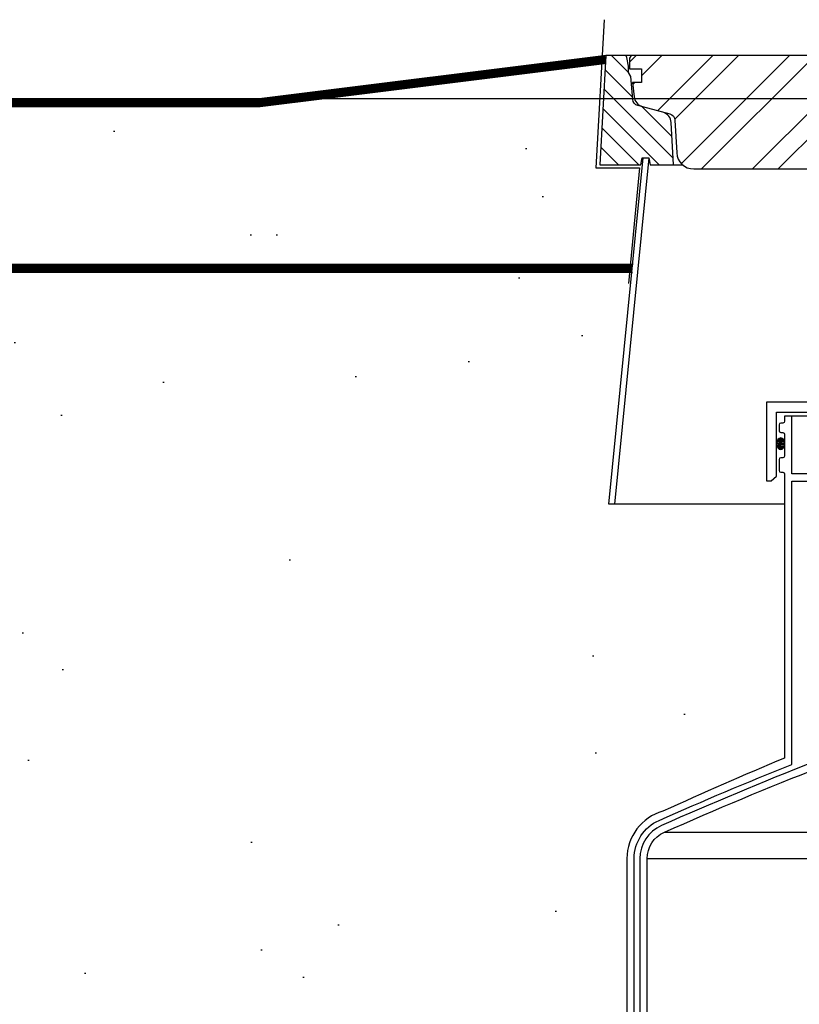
# Model space of a CAD drawing. Extents: x -169 to 6736, y -208 to 3022.
# Tile 212 of 256: x 1482 to 1509, y 953 to 987. Entities that reach past the tile are written whole.
import ezdxf

# ---------------------------------------------------------------- set-up
doc = ezdxf.new("R2010")
doc.units = 0
doc.header["$MEASUREMENT"] = 0
doc.header["$PDSIZE"] = 1
doc.layers.get('DEFPOINTS').update_dxf_attribs({"linetype": 'CONTINUOUS'})
for name, color, linetype in [('CONCRETE-HATCH', 2, 'CONTINUOUS'), ('DIM', 3, 'CONTINUOUS'), ('FREEZE-LINES', 8, 'CONTINUOUS'), ('FRP-SUMP', 2, 'CONTINUOUS'), ('PEAGRAVEL-HATCH', 3, 'CONTINUOUS'), ('TANK-MANHOLE-40', 2, 'CONTINUOUS'), ('TANK-MANHOLE-COVER-40', 2, 'CONTINUOUS'), ('TANK-MANHOLE-COVER-HATCH-40', 252, 'CONTINUOUS'), ('TANK-MANHOLE-HATCH-40', 7, 'CONTINUOUS'), ('TANK-SLAB', 6, 'CONTINUOUS')]:
    doc.layers.add(name, color=color, linetype=linetype)
doc.styles.add('SIMPLEX', font='simplex')
doc.dimstyles.new('DIM64', dxfattribs={"dimscale": 64, "dimtxt": 0.09375, "dimasz": 0.09375, "dimexe": 0.0625, "dimexo": 0.0625, "dimgap": 0.046875, "dimtad": 1, "dimdec": 4, "dimzin": 3, "dimdsep": 46, "dimlunit": 4, "dimtxsty": 'SIMPLEX', "dimcen": 0, "dimclrd": 256, "dimclre": 256, "dimclrt": 256, "dimadec": 0, "dimazin": 0, "dimtfac": 1, "dimtdec": 4, "dimtmove": 0, "dimatfit": 3, "dimfxl": 1, "dimfrac": 2, "dimtolj": 1, "dimtzin": 0, "dimarcsym": 0})

# ---------------------------------------------------------------- blocks, each defined once
blk = doc.blocks.new('*D109')
at = {"layer": 'DEFPOINTS', "color": 0, "transparency": 16777216}
for p in [(1368.586, 978.296), (2031.811, 978.015), (1368.586, 700.523)]:
    blk.add_point(p, dxfattribs=at)
at = {"layer": 'DIM', "lineweight": -2, "transparency": 16777216}
for p, q in [((1368.586, 974.296), (1368.586, 696.523)), ((2031.811, 974.015), (2031.811, 696.523)), ((2025.811, 700.523), (1374.586, 700.523))]:
    blk.add_line(p, q, dxfattribs=at)
at = {"layer": 'DIM', "transparency": 16777216}
for points in [[(1374.586, 701.523), (1374.586, 699.523), (1368.586, 700.523)], [(2025.811, 701.523), (2025.811, 699.523), (2031.811, 700.523)]]:
    blk.add_solid(points, dxfattribs=at)
at = {"layer": 'DIM', "transparency": 16777216, "insert": (1700.199, 708.095), "char_height": 6, "attachment_point": 5, "style": 'SIMPLEX'}
blk.add_mtext('\\A1;55\'-3 1/4" (F.V. TANK SLAB)', dxfattribs=at)

msp = doc.modelspace()

# ---------------------------------------------------------------- hatches: boundary and pattern name
at = {"layer": 'CONCRETE-HATCH'}
h = msp.add_hatch(dxfattribs=at)
h.set_pattern_fill('AR-CONC', color=256, scale=2.67, style=0)
h.set_pattern_definition([(50, (1423.872, 958.077), (19.1508, -1.6755), [2.0025, -22.0275]), (355, (1423.872, 958.077), (-3.7047, 20.0835), [1.602, -17.622]), (100.451, (1425.468, 957.938), (15.446, 18.408), [1.702, -18.7205]), (46.184, (1423.872, 963.417), (28.495, -4.4194), [3.004, -33.041]), (96.636, (1426.246, 963.05), (24.9555, 26.009), [2.553, -28.081]), (351.184, (1423.872, 963.417), (24.955, 26.009), [2.403, -26.433]), (21, (1426.542, 962.082), (15.9374, -10.75), [2.0025, -22.0275]), (326, (1426.542, 962.082), (6.4965, 19.3615), [1.602, -17.622]), (71.451, (1427.87, 961.186), (22.434, 8.6116), [1.702, -18.7205]), (37.5, (1423.872, 958.077), (0.32467, 8.88827), [0, -17.4084, 0, -17.889, 0, -17.68875]), (7.5, (1423.872, 958.077), (7.024, 10.5308), [0, -10.1994, 0, -17.0079, 0, -6.74175]), (327.5, (1417.918, 958.077), (14.25306, -0.6022), [0, -6.675, 0, -20.826, 0, -27.6345]), (317.5, (1415.248, 958.077), (15.571, 2.6728), [0, -8.6775, 0, -13.8306, 0, -19.6245])])
h.paths.add_polyline_path([(1503.75284, 981.73519), (1502.27883, 981.73519), (1502.46195, 985.22941), (1490.49442, 983.73346), (1437.89309, 983.73346), (1408.56971, 984.72941), (1408.75283, 981.23519), (1407.33656, 981.23519), (1407.06271, 970.48406), (1407.05484, 970.07421), (1402.55487, 970.07721), (1402.55487, 958.07721), (1411.77657, 958.07721), (1411.77657, 979.40527), (1412.62032, 979.40527), (1412.62032, 978.29596), (1503.41216, 978.29596)])
h = msp.add_hatch(dxfattribs=at)
h.set_pattern_fill('AR-CONC', color=256, scale=2.67, style=0)
h.set_pattern_definition([(50, (692.304, 979.921), (19.15085, -1.67548), [2.0025, -22.0275]), (355, (692.304, 979.921), (-3.70466, 20.08353), [1.602, -17.622]), (100.4514, (693.9, 979.782), (15.4462, 18.40804), [1.70186, -18.7205]), (46.1842, (692.304, 985.261), (28.49534, -4.41936), [3.0037, -33.0412]), (96.6356, (694.679, 984.893), (24.9555, 26.0089), [2.5528, -28.0807]), (351.184, (692.304, 985.26), (24.9555, 26.009), [2.403, -26.433]), (21, (694.974, 983.926), (15.93742, -10.74992), [2.0025, -22.0275]), (326, (694.974, 983.926), (6.4965, 19.3615), [1.602, -17.622]), (71.4514, (696.302, 983.03), (22.43394, 8.61156), [1.70186, -18.7205]), (37.5, (692.304, 979.921), (0.32467, 8.888266), [0, -17.4084, 0, -17.889, 0, -17.68875]), (7.5, (692.304, 979.921), (7.02396, 10.53079), [0, -10.1994, 0, -17.0079, 0, -6.74175]), (327.5, (686.35, 979.921), (14.25306, -0.602215), [0, -6.675, 0, -20.826, 0, -27.6345]), (317.5, (683.68, 979.921), (15.57107, 2.6728), [0, -8.6775, 0, -13.8306, 0, -19.6245])])
h.paths.add_polyline_path([(1485.58857, 982.19597), (1485.61507, 982.24588), (1485.65991, 982.27266), (1486.0458, 982.27266), (1486.25372, 983.04944), (1499.29798, 983.04944), (1503.14426, 983.53023), (1502.94145, 979.94608), (1504.44551, 979.94608), (1504.12841, 976.61194), (1485.58857, 976.61194)])
at = {"layer": 'FRP-SUMP'}
h = msp.add_hatch(color=256, dxfattribs=at)
edge = h.paths.add_edge_path()
edge.add_ellipse((1508.51745, 972.07719), major_axis=(0, 0.2), ratio=0.72085956, start_angle=-71.031832, end_angle=77.321789, ccw=False)
edge.add_line((1508.6538, 972.1422), (1508.6538, 972.01219))
edge.add_ellipse((1508.51745, 972.07719), major_axis=(0, 0.2), ratio=0.72085956, start_angle=102.678211, end_angle=251.031832, ccw=False)
edge.add_line((1508.3768, 972.0333), (1508.3768, 972.12109))
at = {"layer": 'PEAGRAVEL-HATCH'}
h = msp.add_hatch(dxfattribs=at)
h.set_pattern_fill('AR-SAND', color=256, scale=7.5, style=0)
h.set_pattern_definition([(37.5, (1423.872, 945.771), (-0.4725, 14.4512), [0, -11.4, 0, -12.75, 0, -12.1875]), (7.5, (1423.872, 945.77), (13.2733, 21.166), [0, -6.15, 0, -10.275, 0, -3.9375]), (327.5, (1414.647, 945.771), (23.356, 0.0424), [0, -3.75, 0, -13.5, 0, -17.625]), (317.5, (1414.647, 945.77), (22.546, 6.5826), [0, -1.875, 0, -8.85, 0, -10.125])])
edge = h.paths.add_edge_path()
edge.add_line((1508.66748, 969.98346), (1502.77723, 969.98346))
edge.add_line((1502.77723, 969.98346), (1502.58874, 969.98346))
edge.add_line((1502.58874, 969.98346), (1503.3843, 978.01471))
edge.add_line((1503.3843, 978.01471), (1412.62032, 978.01471))
edge.add_line((1412.62032, 978.01471), (1412.62032, 946.07721))
edge.add_line((1412.62032, 946.07721), (1402.55487, 946.07721))
edge.add_line((1402.55487, 946.07721), (1423.91072, 945.77096))
edge.add_line((1423.91072, 945.77096), (1503.21073, 945.77096))
edge.add_line((1503.21073, 945.77096), (1503.21073, 957.71641))
edge.add_arc((1504.91073, 957.71641), 1.7, 105.563139, 180, ccw=False)
edge.add_arc((1562.58144, 832.27575), 139.74129, 112.6955788, 114.5798006, ccw=False)
edge.add_line((1508.66438, 961.19658), (1508.66748, 969.98346))
at = {"layer": 'TANK-MANHOLE-COVER-HATCH-40'}
h = msp.add_hatch(dxfattribs=at)
h.set_pattern_fill('ANSI32', color=256, scale=5, style=0)
h.set_pattern_definition([(45, (640.4577, 981.5875), (-1.3258252, 1.3258252), []), (45, (641.3416, 981.5875), (-1.3258252, 1.3258252), [])])
edge = h.paths.add_edge_path()
edge.add_line((1505.50853, 981.58755), (1544.29907, 981.58755))
edge.add_arc((1544.29907, 982.1781), 0.59055, 270, 357.000156)
edge.add_line((1544.88881, 982.14719), (1544.94798, 983.27639))
edge.add_arc((1545.18388, 983.26403), 0.23622, 465, 537.000156, ccw=False)
edge.add_line((1545.12274, 983.4922), (1546.07536, 983.74746))
edge.add_arc((1545.97346, 984.12774), 0.3937, 285, 353.688971)
edge.add_line((1546.36478, 984.08446), (1546.41954, 984.57967))
edge.add_line((1546.41954, 984.57967), (1546.10458, 984.57967))
edge.add_line((1546.10458, 984.57967), (1546.10458, 985.05211))
edge.add_line((1546.10458, 985.05211), (1546.51797, 985.05211))
edge.add_line((1546.51797, 985.05211), (1546.51797, 985.42613))
edge.add_line((1546.51797, 985.42613), (1546.46683, 985.51471))
edge.add_line((1546.46683, 985.51471), (1503.34077, 985.51471))
edge.add_line((1503.34077, 985.51471), (1503.28962, 985.42613))
edge.add_line((1503.28962, 985.42613), (1503.28962, 985.05211))
edge.add_line((1503.28962, 985.05211), (1503.70301, 985.05211))
edge.add_line((1503.70301, 985.05211), (1503.70301, 984.57967))
edge.add_line((1503.70301, 984.57967), (1503.38805, 984.57967))
edge.add_line((1503.38805, 984.57967), (1503.44282, 984.08446))
edge.add_arc((1503.83413, 984.12774), 0.3937, 186.311029, 255)
edge.add_line((1503.73223, 983.74746), (1504.68485, 983.4922))
edge.add_arc((1504.62371, 983.26403), 0.23622, 362.999844, 435, ccw=False)
edge.add_line((1504.85961, 983.27639), (1504.91878, 982.14719))
edge.add_arc((1505.50853, 982.1781), 0.59055, 182.999844, 270)
at = {"layer": 'TANK-MANHOLE-HATCH-40', "linetype": 'Continuous'}
h = msp.add_hatch(dxfattribs=at)
h.set_pattern_fill('LINE', color=256, scale=4, angle=135, style=0)
h.set_pattern_definition([(135, (-862.8071, -9e-12), (-0.35355339, -0.35355339), [])])
h.paths.add_polyline_path([(1502.46285, 985.51471), (1503.11823, 985.51471, -0.36397023), (1503.19578, 985.44965), (1503.25025, 985.1407), (1503.25025, 984.92275), (1503.32899, 984.78637), (1503.39859, 983.99092, 0.31529879), (1503.57277, 983.78333), (1504.4389, 983.55126, -0.3249197), (1504.73016, 983.19157), (1504.80649, 981.73519), (1504.00057, 981.73519), (1503.95891, 981.97141), (1503.74656, 981.97141), (1503.72269, 981.97141), (1503.68104, 981.73519), (1502.26477, 981.73519)])

# ---------------------------------------------------------------- linework, layer by layer
at = {"layer": 'DEFPOINTS'}
msp.add_lwpolyline([(1502.41377, 986.75405), (1502.12383, 981.6301), (1503.62788, 981.6301), (1503.24732, 977.62871)], dxfattribs=at)
msp.add_lwpolyline([(1502.41377, 986.75405), (1502.12383, 981.6301), (1503.62788, 981.6301), (1503.24732, 977.62871)], dxfattribs=at)
at = {"layer": 'FREEZE-LINES', "linetype": 'Continuous'}
msp.add_line((1931.94521, 984.01471), (1465.78697, 984.01471), dxfattribs=at)
at = {"layer": 'FRP-SUMP', "color": 7, "linetype": 'Continuous'}
for p, q in [((1540.9038, 973.03158), (1508.9038, 973.03158)), ((1504.49167, 958.63072), (1517.73892, 958.63072)), ((1503.89668, 957.71641), (1516.99435, 957.71641))]:
    msp.add_line(p, q, dxfattribs=at)
at = {"layer": 'FRP-SUMP'}
msp.add_lwpolyline([(1541.78093, 970.79038), (1541.78093, 973.51486), (1508.02667, 973.51486), (1508.02667, 970.79038), (1508.18528, 970.79038), (1508.3768, 970.95108), (1508.3768, 973.16473), (1541.4308, 973.16473), (1541.4308, 970.95108), (1541.62231, 970.79038), (1541.78093, 970.79038)], dxfattribs=at)
for points in [[(1509.9038, 971.03158), (1508.9038, 971.03158), (1508.9038, 973.03158), (1508.6538, 973.03158), (1508.6538, 972.8547, -0.41421356), (1508.5938, 972.7947), (1508.5238, 972.7947, 0.41421356), (1508.4638, 972.7347), (1508.4638, 972.52908, 0.41421356), (1508.5263, 972.46658), (1508.5888, 972.46658, -0.38676832), (1508.6538, 972.40408), (1508.6538, 971.65408, -0.38676832), (1508.5888, 971.59158), (1508.5263, 971.59158, 0.41421356), (1508.4638, 971.52908), (1508.4638, 971.15408, 0.41421356), (1508.5263, 971.09158), (1508.5938, 971.09158, -0.41421356), (1508.6538, 971.03158), (1508.65032, 961.19654, 0.00822165), (1504.44057, 959.35405, 0.33671624), (1503.19668, 957.71638), (1503.19668, 944.02093)], [(1503.44668, 944.02093), (1503.44668, 957.71638, -0.29672907), (1504.30942, 959.04213, -0.0090466), (1508.9038, 960.9786), (1508.9038, 970.78158), (1509.6538, 970.78158)], [(1509.6538, 961.06135, 0.01036772), (1504.39042, 958.85927, 0.29672907), (1503.64668, 957.71638), (1503.64668, 944.02093), (1503.89668, 944.02093), (1503.89668, 957.71638, -0.29672907), (1504.49167, 958.63069, -0.01067744), (1509.9038, 960.89107)]]:
    msp.add_lwpolyline(points, format="xyb", dxfattribs=at)
at = {"layer": 'FRP-SUMP', "extrusion": (0, 0, -1)}
msp.add_ellipse((1508.51745, 972.07719), major_axis=(0, 0.2), ratio=0.72085956, dxfattribs=at)
at = {"layer": 'TANK-MANHOLE-40', "color": 7}
for p, q in [((1546.68936, 985.51471), (1503.11823, 985.51471)), ((1504.80649, 981.73519), (1505.11791, 981.73519))]:
    msp.add_line(p, q, dxfattribs=at)
at = {"layer": 'TANK-MANHOLE-40', "color": 7, "linetype": 'Continuous'}
msp.add_line((1508.65343, 969.98346), (1502.76317, 969.98346), dxfattribs=at)
at = {"layer": 'TANK-MANHOLE-40', "linetype": 'Continuous'}
msp.add_lwpolyline([(1503.95891, 981.97141), (1504.00057, 981.73519), (1504.80649, 981.73519), (1504.73016, 983.19157, 0.3249197), (1504.4389, 983.55126), (1503.57277, 983.78333, -0.31529879), (1503.39859, 983.99092), (1503.32899, 984.78637), (1503.25025, 984.92275), (1503.25025, 985.1407), (1503.19578, 985.44965, 0.36397023), (1503.11823, 985.51471), (1502.46285, 985.51471), (1502.26477, 981.73519), (1503.68104, 981.73519), (1503.72269, 981.97141)], format="xyb", close=True, dxfattribs=at)
msp.add_lwpolyline([(1503.95067, 981.97141), (1502.76317, 969.98346), (1502.57469, 969.98346), (1503.76219, 981.97141)], close=True, dxfattribs=at)
at = {"layer": 'TANK-MANHOLE-COVER-40', "linetype": 'Continuous'}
msp.add_lwpolyline([(1505.50853, 981.58755), (1544.29907, 981.58755, 0.39896034), (1544.88881, 982.14719), (1544.94798, 983.27639, -0.32492045), (1545.12274, 983.4922), (1546.07536, 983.74746, 0.30902091), (1546.36478, 984.08446), (1546.41954, 984.57967), (1546.10458, 984.57967), (1546.10458, 985.05211), (1546.51797, 985.05211), (1546.51797, 985.42613), (1546.46683, 985.51471), (1503.34077, 985.51471), (1503.28962, 985.42613), (1503.28962, 985.05211), (1503.70301, 985.05211), (1503.70301, 984.57967), (1503.38805, 984.57967), (1503.44282, 984.08446, 0.30902091), (1503.73223, 983.74746), (1504.68485, 983.4922, -0.32492045), (1504.85961, 983.27639), (1504.91878, 982.14719, 0.39896034)], format="xyb", close=True, dxfattribs=at)
at = {"layer": 'TANK-SLAB', "const_width": 0.29}
for points in [[(1368.3059, 983.8691), (1416.55475, 983.86741), (1490.47691, 983.86741), (1502.45903, 985.36517)], [(1368.30466, 978.15738), (1503.38446, 978.15738)]]:
    msp.add_lwpolyline(points, dxfattribs=at)
at = {"layer": 'TANK-SLAB'}
for points in [[(1502.47691, 985.51471), (1490.47691, 984.01471), (1465.78697, 984.01471)], [(1502.47691, 985.23346), (1490.47691, 983.73346), (1465.78697, 983.73346)], [(1465.78697, 978.29596), (1503.41216, 978.29596)], [(1465.78697, 978.01471), (1503.3843, 978.01471)]]:
    msp.add_lwpolyline(points, dxfattribs=at)

# ---------------------------------------------------------------- dimensions: what is measured, and where the dimension line sits
at = {"layer": 'DIM'}
dim = msp.add_linear_dim(base=(1368.58612, 700.52328), p1=(2031.81144, 978.01471), p2=(1368.58612, 978.29596), angle=180, text='<> (F.V. TANK SLAB)', dimstyle='DIM64', dxfattribs=at)
dim.commit()
dim.dimension.update_dxf_attribs({"geometry": '*D109', "text_midpoint": (1700.19878, 708.09471)})

doc.saveas('drawing.dxf')
